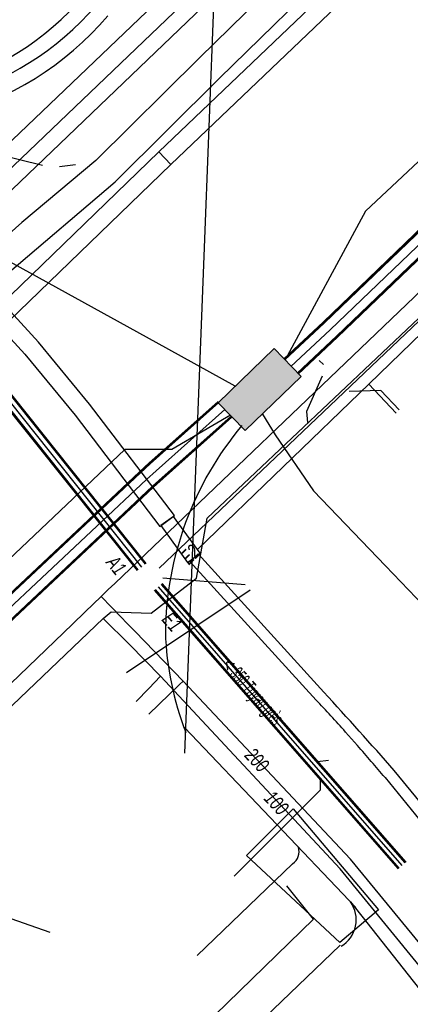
# Model space of a CAD drawing. Header units: metres. Extents: x 2695563 to 2696938, y 1260544 to 1262032.
# Tile 16 of 256: x 2695683 to 2695698, y 1260953 to 1260991. Entities that reach past the tile are written whole.
import ezdxf

# ---------------------------------------------------------------- set-up
doc = ezdxf.new("R2010")
doc.units = ezdxf.units.M
doc.header["$LTSCALE"] = 100
doc.linetypes.add('AUSGEZOGEN', pattern=[0])
for name, color, linetype in [('Eau portable_Cadastre des conduites_Conduite', 171, 'AUSGEZOGEN'), ('Eau potable_Cadastre des conduites_Conduite_Texte', 171, 'AUSGEZOGEN'), ('EU_Cadastre des conduites', 24, 'AUSGEZOGEN'), ('EU_Cadastre des conduites – Texte', 7, 'AUSGEZOGEN'), ('EU_Cadastre des conduites_Axe de tracé', 24, 'AUSGEZOGEN'), ('EU_Cadastre des conduites_Texte entrée-sortie', 24, 'AUSGEZOGEN'), ('Gaz_Cadastre des conduites_Conduite', 32, 'AUSGEZOGEN'), ('Gaz_Cadastre des conduites_Conduite_Texte', 32, 'AUSGEZOGEN'), ('Réseau électrique_Cadastre des conduite_Bord du tracé', 1, 'AUSGEZOGEN'), ('Réseau électrique_Cadastre des conduite_Tronçon de tracé', 1, 'AUSGEZOGEN'), ('Réseau électrique_Cadastre des conduites_Ouvrage_Surface-Ligne-Point', 1, 'AUSGEZOGEN'), ('Swisscom_Cadastre des conduites_Périmètre de projet_Actif', 7, 'AUSGEZOGEN'), ('TV_Cadastre des conduites_CONDUITE', 92, 'AUSGEZOGEN'), ('Télécommunications_SW_Cadastre des conduites_Bord du tracé', 94, 'AUSGEZOGEN'), ('Télécommunications_SW_Cadastre des conduites_Ouvrage', 94, 'AUSGEZOGEN')]:
    doc.layers.add(name, color=color, linetype=linetype)
doc.styles.add('ARIAL', font='arial.ttf')
pattern_1 = [(0, (2708005, 1273150), (6075, 6075), [6075, -6075]), (90, (2708005, 1273150), (-6075, 6075), [6075, -6075])]

# ---------------------------------------------------------------- blocks, each defined once
blk = doc.blocks.new('COMPLEXOBJECT_1486')
at = {"layer": 'EU_Cadastre des conduites_Axe de tracé', "color": 24, "linetype": 'AUSGEZOGEN', "transparency": 33554687}
blk.add_arc((5676.339, 10999.408), 11.039, 250.3905, 319.4564, dxfattribs=at)
blk = doc.blocks.new('COMPLEXOBJECT_1487')
at = {"layer": 'EU_Cadastre des conduites_Axe de tracé', "color": 24, "linetype": 'AUSGEZOGEN', "transparency": 33554687}
blk.add_arc((5676.342, 10999.401), 12.231, 250.6966, 319.4388, dxfattribs=at)
blk = doc.blocks.new('COMPLEXOBJECT_1546')
at = {"layer": 'EU_Cadastre des conduites', "color": 24, "linetype": 'AUSGEZOGEN', "transparency": 33554687}
blk.add_line((5716.755, 11022.188), (5685.181, 10991.84), dxfattribs=at)
blk.add_arc((5676.169, 10999.763), 12, 254.6386, 318.6796, dxfattribs=at)
blk = doc.blocks.new('COMPLEXOBJECT_1618')
at = {"layer": 'Réseau électrique_Cadastre des conduite_Bord du tracé', "color": 1, "linetype": 'AUSGEZOGEN', "transparency": 33554687}
for points in [[(5710.96, 11003.519), (5712.247, 11004.641), (5711.631, 11005.324), (5710.368, 11004.223)], [(5708.152, 11002.842), (5706.226, 11002.349), (5704.121, 11001.973)], [(5704.291, 11001.069), (5706.422, 11001.449), (5708.441, 11001.967)], [(5701.534, 11001.174), (5699.274, 10999.593), (5693.884, 10994.456), (5689.164, 10989.827), (5685.174, 10985.863), (5682.322, 10983.483), (5681.082, 10982.374)], [(5681.082, 10982.374), (5681.843, 10981.578), (5685.916, 10985.049), (5689.936, 10989.045), (5694.648, 10993.664), (5700.034, 10998.795), (5701.998, 11000.372)]]:
    blk.add_lwpolyline(points, dxfattribs=at)
for centre, radius, start, end in [((5707.042, 11007.091), 4.392, 284.6372, 319.2247), ((5707.21, 11006.786), 4.974, 284.3345, 318.9414), ((5704.673, 10995.599), 6.398, 94.947, 119.3798), ((5704.756, 10995.42), 5.668, 94.7029, 119.1124)]:
    blk.add_arc(centre, radius, start, end, dxfattribs=at)
blk = doc.blocks.new('COMPLEXOBJECT_1777')
at = {"layer": 'Réseau électrique_Cadastre des conduite_Bord du tracé', "color": 1, "linetype": 'AUSGEZOGEN', "transparency": 33554687}
for p, q in [((5688.793, 10970.397), (5693.656, 10965.056)), ((5694.795, 10963.822), (5695.252, 10963.307)), ((5727.507, 10924.448), (5696.665, 10962.343)), ((5696.314, 10962.065), (5727.019, 10924.352))]:
    blk.add_line(p, q, dxfattribs=at)
blk.add_lwpolyline([(5693.957, 10965.36), (5689.116, 10970.69), (5688.793, 10970.397)], dxfattribs=at)
for centre, radius, start, end in [((5555.859, 10838.682), 187.399, 41.29076, 42.53029), ((5651.197, 10924.723), 58.562, 41.88593, 43.52899), ((5650.8, 10924.222), 59.191, 39.74191, 41.32378)]:
    blk.add_arc(centre, radius, start, end, dxfattribs=at)
blk = doc.blocks.new('COMPLEXOBJECT_2756')
at = {"layer": 'Télécommunications_SW_Cadastre des conduites_Bord du tracé', "color": 94, "linetype": 'AUSGEZOGEN', "transparency": 33554687}
for centre, radius, start, end in [((5700.519, 10967.521), 12.667, 140.1322, 179.3768), ((5699.572, 10968.045), 11.726, 181.8884, 201.2112)]:
    blk.add_arc(centre, radius, start, end, dxfattribs=at)
blk = doc.blocks.new('COMPLEXOBJECT_2759')
at = {"layer": 'Télécommunications_SW_Cadastre des conduites_Bord du tracé', "color": 94, "linetype": 'AUSGEZOGEN', "transparency": 33554687}
blk.add_lwpolyline([(5694.983, 10957.268), (5701.705, 10948.753), (5719.127, 10927.599), (5711.754, 10937.139), (5706.281, 10932.581)], dxfattribs=at)
blk.add_arc((5694.023, 10956.579), 1.182, 300.3314, 35.6852, dxfattribs=at)
blk = doc.blocks.new('COMPLEXOBJECT_2819')
at = {"layer": 'Télécommunications_SW_Cadastre des conduites_Bord du tracé', "color": 94, "linetype": 'AUSGEZOGEN', "transparency": 33554687}
blk.add_line((5692.75, 10958.741), (5689.082, 10955.202), dxfattribs=at)
blk.add_arc((5692.461, 10959.203), 0.545, 302.0418, 18.9141, dxfattribs=at)

msp = doc.modelspace()

# ---------------------------------------------------------------- hatches: boundary and pattern name
at = {"layer": 'Réseau électrique_Cadastre des conduite_Bord du tracé', "lineweight": 18, "transparency": 33554687}
h = msp.add_hatch(dxfattribs=at)
h.set_pattern_fill('MUSTER', color=1, scale=6075, style=0, pattern_type=2)
h.set_pattern_definition(pattern_1)
h.paths.add_polyline_path([(2695710.034, 1261006.538), (2695704.902, 1261001.623), (2695688.568, 1260986.011), (2695689.039, 1260985.521), (2695705.372, 1261001.13), (2695710.519, 1261006.029)], flags=0)
h = msp.add_hatch(dxfattribs=at)
h.set_pattern_fill('MUSTER', color=1, scale=6075, style=0, pattern_type=2)
h.set_pattern_definition(pattern_1)
h.paths.add_polyline_path([(2695682.052, 1260982.184), (2695682.813, 1260981.388), (2695686.886, 1260984.859), (2695690.906, 1260988.855), (2695695.618, 1260993.474), (2695701.004, 1260998.605), (2695702.968, 1261000.182), (2695703.036, 1261000.219), (2695703.105, 1261000.256), (2695703.174, 1261000.291), (2695703.244, 1261000.326), (2695703.315, 1261000.36), (2695703.385, 1261000.392), (2695703.456, 1261000.424), (2695703.528, 1261000.455), (2695703.6, 1261000.484), (2695703.672, 1261000.513), (2695703.745, 1261000.541), (2695703.818, 1261000.568), (2695703.892, 1261000.593), (2695703.966, 1261000.618), (2695704.04, 1261000.642), (2695704.115, 1261000.664), (2695704.189, 1261000.686), (2695704.265, 1261000.706), (2695704.34, 1261000.726), (2695704.416, 1261000.745), (2695704.491, 1261000.762), (2695704.568, 1261000.779), (2695704.644, 1261000.794), (2695704.721, 1261000.808), (2695704.797, 1261000.822), (2695704.874, 1261000.834), (2695704.951, 1261000.845), (2695705.029, 1261000.855), (2695705.106, 1261000.864), (2695705.183, 1261000.872), (2695705.261, 1261000.879), (2695707.392, 1261001.259), (2695709.411, 1261001.777), (2695709.505, 1261001.802), (2695709.598, 1261001.829), (2695709.69, 1261001.857), (2695709.782, 1261001.888), (2695709.874, 1261001.92), (2695709.965, 1261001.954), (2695710.055, 1261001.989), (2695710.144, 1261002.027), (2695710.233, 1261002.066), (2695710.321, 1261002.107), (2695710.408, 1261002.149), (2695710.494, 1261002.193), (2695710.579, 1261002.239), (2695710.664, 1261002.287), (2695710.747, 1261002.336), (2695710.83, 1261002.387), (2695710.911, 1261002.439), (2695710.992, 1261002.493), (2695711.071, 1261002.549), (2695711.149, 1261002.606), (2695711.227, 1261002.665), (2695711.303, 1261002.725), (2695711.377, 1261002.786), (2695711.451, 1261002.849), (2695711.523, 1261002.914), (2695711.594, 1261002.98), (2695711.664, 1261003.047), (2695711.733, 1261003.115), (2695711.8, 1261003.185), (2695711.866, 1261003.257), (2695711.93, 1261003.329), (2695713.217, 1261004.451), (2695712.601, 1261005.134), (2695711.338, 1261004.033), (2695711.282, 1261003.969), (2695711.224, 1261003.906), (2695711.165, 1261003.844), (2695711.105, 1261003.783), (2695711.043, 1261003.723), (2695710.981, 1261003.665), (2695710.917, 1261003.608), (2695710.853, 1261003.552), (2695710.787, 1261003.497), (2695710.72, 1261003.444), (2695710.652, 1261003.392), (2695710.583, 1261003.341), (2695710.514, 1261003.291), (2695710.443, 1261003.243), (2695710.371, 1261003.197), (2695710.299, 1261003.152), (2695710.225, 1261003.108), (2695710.151, 1261003.065), (2695710.076, 1261003.024), (2695710, 1261002.985), (2695709.923, 1261002.947), (2695709.846, 1261002.911), (2695709.768, 1261002.876), (2695709.689, 1261002.842), (2695709.61, 1261002.81), (2695709.53, 1261002.78), (2695709.449, 1261002.751), (2695709.368, 1261002.724), (2695709.287, 1261002.698), (2695709.205, 1261002.674), (2695709.122, 1261002.652), (2695707.196, 1261002.159), (2695705.091, 1261001.783), (2695705.003, 1261001.775), (2695704.916, 1261001.765), (2695704.829, 1261001.755), (2695704.741, 1261001.743), (2695704.654, 1261001.73), (2695704.567, 1261001.716), (2695704.481, 1261001.7), (2695704.394, 1261001.684), (2695704.308, 1261001.666), (2695704.222, 1261001.647), (2695704.137, 1261001.627), (2695704.051, 1261001.606), (2695703.966, 1261001.583), (2695703.881, 1261001.56), (2695703.797, 1261001.535), (2695703.713, 1261001.509), (2695703.629, 1261001.482), (2695703.546, 1261001.453), (2695703.463, 1261001.424), (2695703.38, 1261001.393), (2695703.298, 1261001.362), (2695703.216, 1261001.329), (2695703.135, 1261001.295), (2695703.055, 1261001.26), (2695702.974, 1261001.224), (2695702.895, 1261001.187), (2695702.815, 1261001.148), (2695702.737, 1261001.109), (2695702.659, 1261001.068), (2695702.581, 1261001.027), (2695702.504, 1261000.984), (2695700.244, 1260999.403), (2695694.854, 1260994.266), (2695690.134, 1260989.637), (2695686.144, 1260985.673), (2695683.292, 1260983.293)], flags=0)
h = msp.add_hatch(dxfattribs=at)
h.set_pattern_fill('MUSTER', color=1, scale=6075, style=0, pattern_type=2)
h.set_pattern_definition(pattern_1)
h.paths.add_polyline_path([(2695688.568, 1260986.011), (2695671.816, 1260969.772), (2695672.261, 1260969.294), (2695689.039, 1260985.521)], flags=0)
h = msp.add_hatch(dxfattribs=at)
h.set_pattern_fill('MUSTER', color=1, scale=6075, style=0, pattern_type=2)
h.set_pattern_definition(pattern_1)
h.paths.add_polyline_path([(2695689.169, 1260971.988), (2695685.896, 1260976.283), (2695683.936, 1260978.674), (2695682.288, 1260980.462), (2695681.778, 1260979.982), (2695683.408, 1260978.214), (2695685.346, 1260975.849), (2695688.613, 1260971.564)], flags=0)
h = msp.add_hatch(dxfattribs=at)
h.set_pattern_fill('MUSTER', color=1, scale=6075, style=0, pattern_type=2)
h.set_pattern_definition(pattern_1)
h.paths.add_polyline_path([(2695690.167, 1260970.53), (2695689.134, 1260971.952), (2695688.648, 1260971.6), (2695689.682, 1260970.177)], flags=0)
h = msp.add_hatch(dxfattribs=at)
h.set_pattern_fill('MUSTER', color=1, scale=6075, style=0, pattern_type=2)
h.set_pattern_definition(pattern_1)
h.paths.add_polyline_path([(2695689.763, 1260970.207), (2695694.626, 1260964.866), (2695694.663, 1260964.827), (2695694.701, 1260964.787), (2695694.738, 1260964.748), (2695694.775, 1260964.709), (2695694.812, 1260964.669), (2695694.849, 1260964.63), (2695694.886, 1260964.59), (2695694.923, 1260964.551), (2695694.96, 1260964.511), (2695694.997, 1260964.472), (2695695.034, 1260964.432), (2695695.071, 1260964.392), (2695695.108, 1260964.352), (2695695.145, 1260964.313), (2695695.182, 1260964.273), (2695695.218, 1260964.233), (2695695.255, 1260964.193), (2695695.292, 1260964.153), (2695695.328, 1260964.114), (2695695.365, 1260964.074), (2695695.401, 1260964.034), (2695695.438, 1260963.994), (2695695.474, 1260963.954), (2695695.511, 1260963.913), (2695695.547, 1260963.873), (2695695.584, 1260963.833), (2695695.62, 1260963.793), (2695695.656, 1260963.753), (2695695.693, 1260963.713), (2695695.729, 1260963.672), (2695695.765, 1260963.632), (2695696.222, 1260963.117), (2695696.257, 1260963.077), (2695696.292, 1260963.038), (2695696.326, 1260962.998), (2695696.361, 1260962.958), (2695696.396, 1260962.919), (2695696.43, 1260962.879), (2695696.465, 1260962.839), (2695696.499, 1260962.799), (2695696.534, 1260962.759), (2695696.568, 1260962.72), (2695696.603, 1260962.68), (2695696.637, 1260962.64), (2695696.672, 1260962.6), (2695696.706, 1260962.56), (2695696.74, 1260962.52), (2695696.774, 1260962.48), (2695696.809, 1260962.44), (2695696.843, 1260962.399), (2695696.877, 1260962.359), (2695696.911, 1260962.319), (2695696.945, 1260962.279), (2695696.979, 1260962.239), (2695697.013, 1260962.198), (2695697.047, 1260962.158), (2695697.081, 1260962.118), (2695697.115, 1260962.077), (2695697.149, 1260962.037), (2695697.183, 1260961.996), (2695697.217, 1260961.956), (2695697.25, 1260961.916), (2695697.284, 1260961.875), (2695727.989, 1260924.162), (2695727.993, 1260924.156), (2695727.997, 1260924.149), (2695728.001, 1260924.143), (2695728.005, 1260924.137), (2695728.009, 1260924.13), (2695728.013, 1260924.124), (2695728.017, 1260924.117), (2695728.02, 1260924.11), (2695728.024, 1260924.104), (2695728.027, 1260924.097), (2695728.031, 1260924.09), (2695728.034, 1260924.084), (2695728.037, 1260924.077), (2695728.041, 1260924.07), (2695728.044, 1260924.063), (2695728.047, 1260924.056), (2695728.05, 1260924.049), (2695728.053, 1260924.042), (2695728.055, 1260924.035), (2695728.058, 1260924.028), (2695728.061, 1260924.021), (2695728.063, 1260924.014), (2695728.066, 1260924.007), (2695728.068, 1260924), (2695728.071, 1260923.993), (2695728.073, 1260923.985), (2695728.075, 1260923.978), (2695728.077, 1260923.971), (2695728.079, 1260923.964), (2695728.081, 1260923.956), (2695728.083, 1260923.949), (2695728.59, 1260924.042), (2695728.588, 1260924.05), (2695728.586, 1260924.057), (2695728.583, 1260924.065), (2695728.581, 1260924.072), (2695728.579, 1260924.08), (2695728.576, 1260924.087), (2695728.573, 1260924.095), (2695728.57, 1260924.102), (2695728.567, 1260924.11), (2695728.564, 1260924.117), (2695728.561, 1260924.124), (2695728.558, 1260924.132), (2695728.555, 1260924.139), (2695728.551, 1260924.146), (2695728.548, 1260924.153), (2695728.544, 1260924.16), (2695728.54, 1260924.167), (2695728.536, 1260924.174), (2695728.532, 1260924.181), (2695728.528, 1260924.187), (2695728.524, 1260924.194), (2695728.52, 1260924.201), (2695728.515, 1260924.208), (2695728.511, 1260924.214), (2695728.506, 1260924.221), (2695728.502, 1260924.227), (2695728.497, 1260924.233), (2695728.492, 1260924.24), (2695728.487, 1260924.246), (2695728.482, 1260924.252), (2695728.477, 1260924.258), (2695697.635, 1260962.153), (2695697.549, 1260962.251), (2695697.462, 1260962.349), (2695697.376, 1260962.448), (2695697.289, 1260962.546), (2695697.203, 1260962.644), (2695697.116, 1260962.741), (2695697.029, 1260962.839), (2695696.942, 1260962.937), (2695696.856, 1260963.035), (2695696.769, 1260963.133), (2695696.682, 1260963.23), (2695696.594, 1260963.328), (2695696.507, 1260963.425), (2695696.42, 1260963.523), (2695696.333, 1260963.62), (2695696.245, 1260963.717), (2695696.158, 1260963.815), (2695696.071, 1260963.912), (2695695.983, 1260964.009), (2695695.895, 1260964.106), (2695695.808, 1260964.203), (2695695.72, 1260964.3), (2695695.632, 1260964.397), (2695695.544, 1260964.494), (2695695.456, 1260964.591), (2695695.368, 1260964.687), (2695695.28, 1260964.784), (2695695.192, 1260964.881), (2695695.104, 1260964.977), (2695695.015, 1260965.074), (2695694.927, 1260965.17), (2695690.086, 1260970.5)], flags=0)
at = {"layer": 'Swisscom_Cadastre des conduites_Périmètre de projet_Actif', "transparency": 33554687}
h = msp.add_hatch(dxfattribs=at)
h.set_pattern_fill('MUSTER', color=94, scale=7500, style=0, pattern_type=2)
h.set_pattern_definition([(0, (2710855, 1276000), (7500, 7500), [7500, -7500]), (90, (2710855, 1276000), (-7500, 7500), [7500, -7500])])
h.paths.add_polyline_path([(2695691.95, 1260958.868), (2695695.549, 1260955.508), (2695697.03, 1260956.778), (2695693.749, 1260960.667)], flags=0)
at = {"layer": 'Télécommunications_SW_Cadastre des conduites_Ouvrage', "transparency": 33554687}
msp.add_hatch(color=7, dxfattribs=at).paths.add_polyline_path([(2695694.059, 1260977.344), (2695693.017, 1260978.422), (2695690.86, 1260976.337), (2695691.903, 1260975.258)])

# ---------------------------------------------------------------- linework, layer by layer
at = {"layer": 'Eau portable_Cadastre des conduites_Conduite', "color": 7, "linetype": 'AUSGEZOGEN', "transparency": 33554687}
for points in [[(2695678.269, 1260980.104), (2695678.933, 1260980.741), (2695700.689, 1261001.63), (2695715.659, 1261016.231), (2695716.156, 1261016.694), (2695716.431, 1261016.95), (2695721.07, 1261021.382), (2695721.329, 1261021.629), (2695721.908, 1261022.182)], [(2695732.176, 1261012.754), (2695731.669, 1261012.272), (2695731.371, 1261011.989), (2695728.157, 1261008.935), (2695724.82, 1261005.798), (2695712.167, 1260993.589), (2695706.476, 1260988.14), (2695698.417, 1260980.424), (2695686.877, 1260969.366), (2695686.624, 1260969.124), (2695686.35, 1260968.861)], [(2695686.35, 1260968.861), (2695685.738, 1260968.271), (2695685.241, 1260967.793), (2695673.334, 1260956.324), (2695667.789, 1260950.986), (2695663.915, 1260947.274), (2695658.242, 1260941.742), (2695654.38, 1260937.91), (2695647.348, 1260931.174), (2695638.599, 1260922.864)], [(2695759.349, 1260886.816), (2695755.061, 1260891.178), (2695747.382, 1260898.957), (2695743.296, 1260903.096), (2695732.521, 1260914.462), (2695724.389, 1260923.965), (2695716.859, 1260933.182), (2695715.846, 1260934.453), (2695710.439, 1260941.086), (2695695.952, 1260958.721), (2695689.504, 1260965.598), (2695687.661, 1260967.504), (2695687.318, 1260967.86), (2695687.144, 1260968.04), (2695686.35, 1260968.861)], [(2695689.504, 1260965.598), (2695689.37, 1260965.467), (2695688.184, 1260964.314)]]:
    msp.add_lwpolyline(points, dxfattribs=at)
at = {"layer": 'EU_Cadastre des conduites', "color": 24, "linetype": 'AUSGEZOGEN', "transparency": 33554687}
for p, q in [((2695746.288, 1261025.007), (2695688.59, 1260969.95)), ((2695684.096, 1260985.484), (2695677.979, 1260986.999)), ((2695685.356, 1260985.517), (2695684.739, 1260985.433)), ((2695694.748, 1260977.964), (2695694.91, 1260977.813)), ((2695691.893, 1260969.313), (2695688.721, 1260969.561)), ((2695687.32, 1260965.931), (2695692.088, 1260969.119)), ((2695695.105, 1260962.528), (2695694.678, 1260962.487))]:
    msp.add_line(p, q, dxfattribs=at)
at = {"layer": 'EU_Cadastre des conduites', "linetype": 'AUSGEZOGEN', "transparency": 33554687}
for p, q in [((2695688.058, 1260970.108), (2695673.889, 1260987.886)), ((2695688.073, 1260970.121), (2695673.904, 1260987.899)), ((2695688.089, 1260970.133), (2695673.92, 1260987.911)), ((2695687.745, 1260969.859), (2695673.576, 1260987.637)), ((2695687.761, 1260969.871), (2695673.592, 1260987.649)), ((2695687.776, 1260969.884), (2695673.607, 1260987.662)), ((2695698.063, 1260958.582), (2695688.671, 1260969.328)), ((2695698.081, 1260958.597), (2695688.689, 1260969.343)), ((2695698.098, 1260958.612), (2695688.706, 1260969.358)), ((2695697.8, 1260958.352), (2695688.408, 1260969.098)), ((2695697.817, 1260958.367), (2695688.425, 1260969.113)), ((2695697.835, 1260958.382), (2695688.443, 1260969.128))]:
    msp.add_line(p, q, dxfattribs=at)
at = {"layer": 'EU_Cadastre des conduites', "color": 255, "transparency": 33554687}
for p, q in [((2695687.917, 1260969.996), (2695673.748, 1260987.774)), ((2695697.949, 1260958.482), (2695688.557, 1260969.228))]:
    msp.add_line(p, q, dxfattribs=at)
at = {"layer": 'EU_Cadastre des conduites', "color": 24, "linetype": 'AUSGEZOGEN', "transparency": 33554687}
for points in [[(2695694.867, 1260977.356), (2695694.254, 1260976.002), (2695694.295, 1260975.574)], [(2695697.825, 1260976.063), (2695697.127, 1260976.802), (2695695.904, 1260976.771)], [(2695691.475, 1260958.068), (2695692.848, 1260959.445), (2695694.803, 1260961.407), (2695694.803, 1260961.759)]]:
    msp.add_lwpolyline(points, dxfattribs=at)
at = {"layer": 'Gaz_Cadastre des conduites_Conduite', "color": 32, "linetype": 'AUSGEZOGEN', "transparency": 33554687}
for points in [[(2695677.389, 1260980.134), (2695699.154, 1261000.988), (2695708.762, 1261010.339), (2695713.228, 1261014.619), (2695720.922, 1261022.03), (2695721.178, 1261022.277)], [(2695686.421, 1260968.012), (2695686.735, 1260968.271), (2695688.27, 1260968.222), (2695690.029, 1260969.561), (2695690.428, 1260971.88), (2695698.585, 1260979.599), (2695707.192, 1260987.976), (2695724.871, 1261004.86), (2695725.161, 1261005.137), (2695728.231, 1261008.121), (2695732.385, 1261012.05), (2695733.09, 1261012.717)], [(2695639.17, 1260922.565), (2695647.218, 1260930.227), (2695658.991, 1260941.628), (2695669.701, 1260952.031), (2695673.897, 1260956.026), (2695686.421, 1260968.012)], [(2695758.597, 1260886.833), (2695754.235, 1260891.229), (2695747.339, 1260898.224), (2695743.3, 1260902.358), (2695731.779, 1260914.488), (2695722.254, 1260925.688), (2695722.211, 1260926.126), (2695720.459, 1260928.249), (2695720.039, 1260928.408), (2695716.151, 1260933.146), (2695715.7, 1260933.665), (2695695.557, 1260958.349), (2695688.632, 1260965.782), (2695687.438, 1260967.007), (2695686.421, 1260968.012)], [(2695688.632, 1260965.782), (2695688.183, 1260965.312), (2695687.7, 1260964.808)]]:
    msp.add_lwpolyline(points, dxfattribs=at)
at = {"layer": 'Réseau électrique_Cadastre des conduite_Bord du tracé', "color": 1, "linetype": 'AUSGEZOGEN', "transparency": 33554687}
for points in [[(2695710.034, 1261006.538), (2695704.902, 1261001.623), (2695688.568, 1260986.011), (2695689.039, 1260985.521), (2695705.372, 1261001.13), (2695710.519, 1261006.029), (2695710.034, 1261006.538)], [(2695688.568, 1260986.011), (2695671.816, 1260969.772), (2695672.261, 1260969.294), (2695689.039, 1260985.521), (2695688.568, 1260986.011)], [(2695689.169, 1260971.988), (2695685.896, 1260976.283), (2695683.936, 1260978.674), (2695682.288, 1260980.462), (2695681.778, 1260979.982), (2695683.408, 1260978.214), (2695685.346, 1260975.849), (2695688.613, 1260971.564), (2695689.169, 1260971.988)], [(2695690.167, 1260970.53), (2695689.134, 1260971.952), (2695688.648, 1260971.6), (2695689.682, 1260970.177), (2695690.167, 1260970.53)]]:
    msp.add_lwpolyline(points, close=True, dxfattribs=at)
at = {"layer": 'Réseau électrique_Cadastre des conduite_Tronçon de tracé', "color": 1, "linetype": 'AUSGEZOGEN', "transparency": 33554687}
for p, q in [((2695690.851, 1260996.179), (2695690.302, 1260981.989)), ((2695679.902, 1260983.579), (2695692.236, 1260995.379)), ((2695696.66, 1260977.05), (2695706.542, 1260986.636)), ((2695690.061, 1260970.676), (2695696.66, 1260977.05)), ((2695697.708, 1260975.93), (2695696.66, 1260977.05))]:
    msp.add_line(p, q, dxfattribs=at)
at = {"layer": 'Réseau électrique_Cadastre des conduites_Ouvrage_Surface-Ligne-Point', "color": 1, "linetype": 'AUSGEZOGEN', "transparency": 33554687}
for p, q in [((2695690.302, 1260981.989), (2695689.555, 1260962.817)), ((2695668.782, 1260961.329), (2695684.377, 1260955.914))]:
    msp.add_line(p, q, dxfattribs=at)
at = {"layer": 'Swisscom_Cadastre des conduites_Périmètre de projet_Actif', "color": 94, "linetype": 'AUSGEZOGEN', "transparency": 33554687}
msp.add_lwpolyline([(2695691.95, 1260958.868), (2695693.749, 1260960.667), (2695697.03, 1260956.778), (2695695.549, 1260955.508), (2695691.95, 1260958.868)], close=True, dxfattribs=at)
at = {"layer": 'TV_Cadastre des conduites_CONDUITE', "color": 92, "linetype": 'AUSGEZOGEN', "transparency": 33554687}
msp.add_lwpolyline([(2695672.299, 1260932.221), (2695673.281, 1260932.449), (2695683.597, 1260943.172), (2695682.172, 1260944.393), (2695694.524, 1260956.406), (2695693.506, 1260957.695)], dxfattribs=at)
at = {"layer": 'Télécommunications_SW_Cadastre des conduites_Bord du tracé', "linetype": 'AUSGEZOGEN', "transparency": 33554687}
for p, q in [((2695725.282, 1261008.653), (2695694.9, 1260979.444)), ((2695725.3, 1261008.634), (2695694.918, 1260979.425)), ((2695725.318, 1261008.616), (2695694.935, 1260979.407)), ((2695725.802, 1261008.112), (2695695.417, 1260978.899)), ((2695725.82, 1261008.094), (2695695.434, 1260978.881)), ((2695725.838, 1261008.075), (2695695.452, 1260978.862)), ((2695694.9, 1260979.444), (2695693.388, 1260978.027)), ((2695694.918, 1260979.425), (2695693.406, 1260978.009)), ((2695694.935, 1260979.407), (2695693.423, 1260977.99)), ((2695695.417, 1260978.899), (2695693.901, 1260977.48)), ((2695695.434, 1260978.881), (2695693.918, 1260977.461)), ((2695695.452, 1260978.862), (2695693.936, 1260977.443)), ((2695688.203, 1260974.011), (2695690.852, 1260976.378)), ((2695688.22, 1260973.992), (2695690.869, 1260976.359)), ((2695688.237, 1260973.973), (2695690.886, 1260976.34)), ((2695688.703, 1260973.451), (2695691.352, 1260975.818)), ((2695688.72, 1260973.432), (2695691.369, 1260975.799)), ((2695688.737, 1260973.413), (2695691.386, 1260975.78)), ((2695687.825, 1260973.673), (2695688.203, 1260974.011)), ((2695687.843, 1260973.654), (2695688.22, 1260973.992)), ((2695687.86, 1260973.636), (2695688.237, 1260973.973)), ((2695656.035, 1260943.731), (2695687.825, 1260973.673)), ((2695656.052, 1260943.712), (2695687.843, 1260973.654)), ((2695656.07, 1260943.694), (2695687.86, 1260973.636)), ((2695688.332, 1260973.12), (2695688.703, 1260973.451)), ((2695688.349, 1260973.102), (2695688.72, 1260973.432)), ((2695688.367, 1260973.083), (2695688.737, 1260973.413)), ((2695656.552, 1260943.188), (2695688.332, 1260973.12)), ((2695656.57, 1260943.17), (2695688.349, 1260973.102)), ((2695656.587, 1260943.151), (2695688.367, 1260973.083))]:
    msp.add_line(p, q, dxfattribs=at)
at = {"layer": 'Télécommunications_SW_Cadastre des conduites_Bord du tracé', "color": 255, "transparency": 33554687}
for p, q in [((2695725.56, 1261008.364), (2695695.176, 1260979.153)), ((2695695.176, 1260979.153), (2695693.662, 1260977.735)), ((2695688.47, 1260973.712), (2695691.119, 1260976.079)), ((2695688.096, 1260973.378), (2695688.47, 1260973.712)), ((2695656.311, 1260943.441), (2695688.096, 1260973.378))]:
    msp.add_line(p, q, dxfattribs=at)
at = {"layer": 'Télécommunications_SW_Cadastre des conduites_Bord du tracé', "color": 94, "linetype": 'AUSGEZOGEN', "transparency": 33554687}
msp.add_line((2695689.566, 1260963.802), (2695696.157, 1260956.863), dxfattribs=at)
for points in [[(2695724.248, 1261009.738), (2695696.53, 1260983.727), (2695693.435, 1260977.989)], [(2695691.517, 1260976.972), (2695688.47, 1260978.653), (2695680.468, 1260983.069), (2695666.049, 1260998.389)], [(2695691.33, 1260975.851), (2695689.077, 1260974.524), (2695688.47, 1260974.526), (2695687.262, 1260974.529), (2695668.325, 1260956.547)], [(2695692.561, 1260975.895), (2695693.057, 1260975.102), (2695694.53, 1260972.931), (2695697.299, 1260970.045), (2695699.376, 1260967.88)], [(2695676.849, 1260949.905), (2695678.941, 1260947.755), (2695681.731, 1260944.889), (2695683.126, 1260943.455), (2695688.47, 1260948.589), (2695695.563, 1260955.403)]]:
    msp.add_lwpolyline(points, dxfattribs=at)
at = {"layer": 'Télécommunications_SW_Cadastre des conduites_Ouvrage', "color": 94, "transparency": 33554687}
msp.add_lwpolyline([(2695694.059, 1260977.344), (2695693.017, 1260978.422), (2695690.86, 1260976.337), (2695691.903, 1260975.258), (2695694.059, 1260977.344)], close=True, dxfattribs=at)

# ---------------------------------------------------------------- block references
at = {"layer": 'EU_Cadastre des conduites', "color": 24, "linetype": 'AUSGEZOGEN', "lineweight": -3, "transparency": 33554687}
msp.add_blockref('COMPLEXOBJECT_1546', (2690000.97, 1249999.81), dxfattribs=at)
at = {"layer": 'EU_Cadastre des conduites_Axe de tracé', "color": 24, "linetype": 'AUSGEZOGEN', "lineweight": -3, "transparency": 33554687}
for name in ['COMPLEXOBJECT_1486', 'COMPLEXOBJECT_1487']:
    msp.add_blockref(name, (2690000.97, 1249999.81), dxfattribs=at)
at = {"layer": 'Réseau électrique_Cadastre des conduite_Bord du tracé', "color": 1, "linetype": 'AUSGEZOGEN', "lineweight": -3, "transparency": 33554687}
for name in ['COMPLEXOBJECT_1618', 'COMPLEXOBJECT_1777']:
    msp.add_blockref(name, (2690000.97, 1249999.81), dxfattribs=at)
at = {"layer": 'Télécommunications_SW_Cadastre des conduites_Bord du tracé', "color": 94, "linetype": 'AUSGEZOGEN', "lineweight": -3, "transparency": 33554687}
for name in ['COMPLEXOBJECT_2756', 'COMPLEXOBJECT_2819', 'COMPLEXOBJECT_2759']:
    msp.add_blockref(name, (2690000.97, 1249999.81), dxfattribs=at)

# ---------------------------------------------------------------- texts
at = {"layer": 'Eau potable_Cadastre des conduites_Conduite_Texte', "color": 7, "transparency": 33554687, "insert": (2695692.354, 1260962.551), "char_height": 0.55426, "width": 1.10633, "attachment_point": 5, "rotation": 313.1559, "style": 'ARIAL'}
msp.add_mtext('\\A1;{\\fArial|i1|b0;\\H0.554263;\\W0.700000;\\C7;200}\\P', dxfattribs=at)
at = {"layer": 'EU_Cadastre des conduites – Texte', "color": 24, "transparency": 33554687, "insert": (2695692.133, 1260965.141), "char_height": 0.55705, "width": 6, "attachment_point": 5, "rotation": 311.0913, "style": 'ARIAL'}
msp.add_mtext('\\A1;{\\fArial|b0|i1|c0|p34;\\W0.7;< \\W0.49;350 Tuyau grès}', dxfattribs=at)
at = {"layer": 'EU_Cadastre des conduites_Texte entrée-sortie', "color": 24, "transparency": 33554687, "char_height": 0.55705, "attachment_point": 7, "style": 'ARIAL'}
for s, insert, width, rotation in [('\\A1;{\\fArial|i1|b0;\\H0.557054;\\W0.700000;\\C24;E2}\\P', (2695689.724, 1260970.051), 0.86376, 43.6581), ('\\A1;{\\fArial|i1|b0;\\H0.557054;\\W0.700000;\\C24;A1}\\P', (2695686.511, 1260970.155), 0.85544, 308.5542), ('\\A1;{\\fArial|i1|b0;\\H0.557054;\\W0.700000;\\C24;E1}\\P', (2695688.653, 1260967.953), 0.85544, 311.1498)]:
    msp.add_mtext(s, dxfattribs=dict(at, insert=insert, width=width, rotation=rotation))
at = {"layer": 'Gaz_Cadastre des conduites_Conduite_Texte', "color": 32, "transparency": 33554687, "insert": (2695693.103, 1260960.895), "char_height": 0.55825, "width": 1.10806, "attachment_point": 5, "rotation": 312.9732, "style": 'ARIAL'}
msp.add_mtext('\\A1;{\\fArial|i1|b0;\\H0.558250;\\W0.700000;\\C32;100}\\P', dxfattribs=at)

doc.saveas('drawing.dxf')
